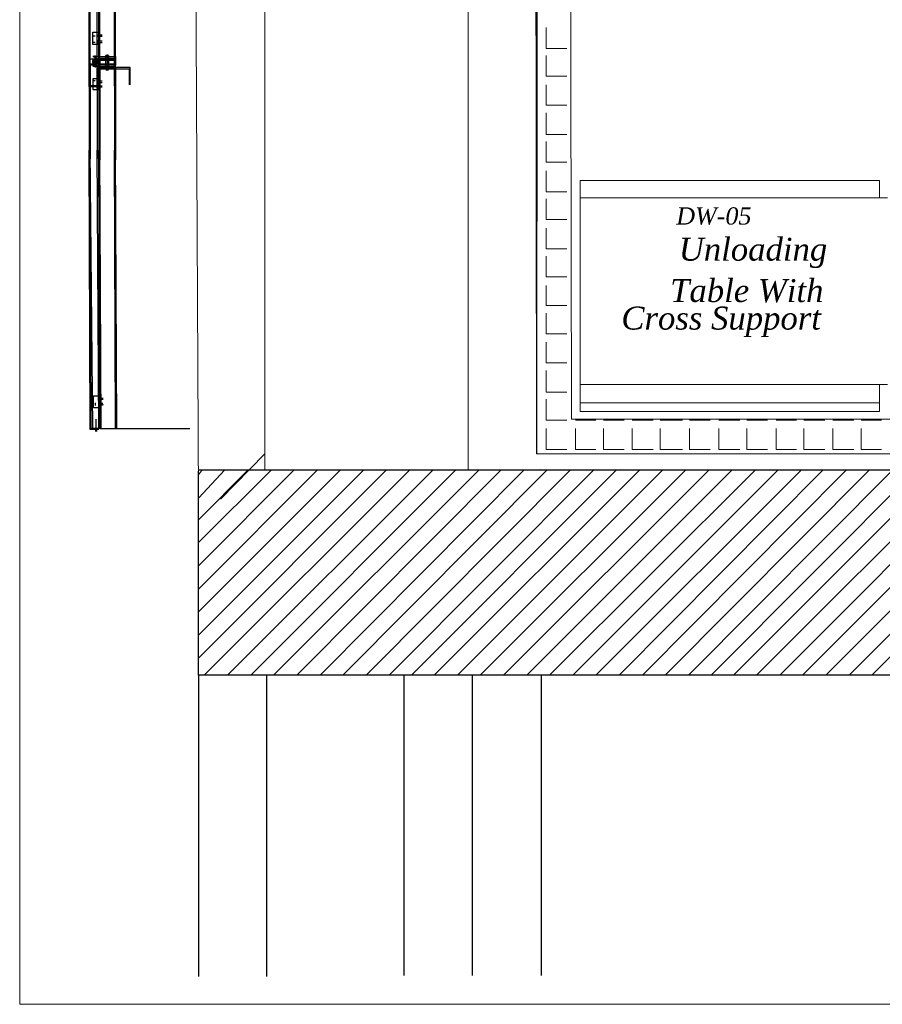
# Model space of a CAD drawing. Header units: millimetres. Extents: x 140304 to 319987, y -10756 to 142544.
# Tile 89 of 203: x 140304 to 142829, y 85966 to 88851. Entities that reach past the tile are written whole.
import ezdxf

# ---------------------------------------------------------------- set-up
doc = ezdxf.new("R2010")
doc.units = ezdxf.units.MM
doc.header["$LTSCALE"] = 10
doc.layers.get('0').update_dxf_attribs({"linetype": 'CONTINUOUS'})
for name, color, linetype, lineweight in [('A wall', 1, 'CONTINUOUS', 15), ('EQUIPMENT', 13, 'CONTINUOUS', 18), ('T', 2, 'CONTINUOUS', 20)]:
    doc.layers.add(name, color=color, linetype=linetype, lineweight=lineweight)
doc.layers.add('hatch', color=7, linetype='CONTINUOUS', lineweight=0, true_color=0x919191)
doc.layers.add('TEXT', color=150, linetype='CONTINUOUS')
doc.styles.get("Standard").update_dxf_attribs({"font": 'verdana.ttf'})

msp = doc.modelspace()

# ---------------------------------------------------------------- linework, layer by layer
for points in [[(141820.1, 91656.9), (141817.2, 87578.4)], [(140507.6, 88653.6), (140507.6, 89884.6)], [(140507.6, 88653.6), (140507.6, 89884.6)], [(140510.6, 88656.6), (140510.6, 89884.6)], [(140510.6, 88656.6), (140510.6, 89884.6)], [(140531.3, 88656.6), (140531.3, 89884.6)], [(140535.8, 88656.6), (140535.8, 89884.6)], [(140538.7, 88656.6), (140538.7, 89884.6)], [(140581.8, 88656.6), (140581.8, 89884.6)], [(140584.7, 88656.6), (140584.7, 89884.6)], [(140518, 88778.2), (140518, 88813.8)], [(140518, 88813.8), (140535.8, 88813.8)], [(140531.3, 88778.2), (140531.3, 88813.8)], [(140531.3, 88806.4), (140531.3, 88799)], [(140531.3, 88799), (140531.3, 88806.4)], [(140531.3, 88806.4), (140531.3, 88799)], [(140531.3, 88799), (140531.3, 88806.4)], [(140531.3, 88806.4), (140546.1, 88806.4)], [(140535.8, 88813.8), (140535.8, 88778.2)], [(140525.4, 88801.9), (140518, 88801.9)], [(140525.4, 88784.2), (140518, 88784.2)], [(140535.8, 88778.2), (140518, 88778.2)], [(140531.3, 88801.9), (140546.1, 88801.9)], [(140531.3, 88781.2), (140531.3, 88791.6)], [(140531.3, 88791.6), (140531.3, 88781.2)], [(140531.3, 88781.2), (140531.3, 88791.6)], [(140531.3, 88791.6), (140531.3, 88781.2)], [(140531.3, 88788.7), (140546.1, 88788.7)], [(140531.3, 88784.2), (140546.1, 88784.2)], [(140561, 88702.6), (140561, 88748.5)], [(140538.7, 88735.3), (140507.6, 88735.3)], [(140531.3, 88720.4), (140507.6, 88720.4)], [(140507.6, 88720.4), (140507.6, 88443.1)], [(140531.3, 88720.4), (140507.6, 88720.4)], [(140507.6, 88720.4), (140507.6, 88443.1)], [(140535.8, 88742.7), (140518, 88742.7)], [(140518, 88742.7), (140531.3, 88738.2)], [(140518, 88735.3), (140518, 88720.4)], [(140531.3, 88735.3), (140518, 88735.3)], [(140518, 88724.8), (140518, 88730.8)], [(140518, 88730.8), (140525.4, 88730.8)], [(140525.4, 88724.8), (140518, 88724.8)], [(140518, 88720.4), (140531.3, 88720.4)], [(140520.9, 88735.3), (140531.3, 88735.3)], [(140520.9, 88723.3), (140520.9, 88732.2)], [(140520.9, 88723.3), (140520.9, 88732.2)], [(140520.9, 88723.3), (140520.9, 88732.2)], [(140520.9, 88723.3), (140520.9, 88732.2)], [(140531.3, 88720.4), (140520.9, 88720.4)], [(140520.9, 88720.4), (140528.4, 88720.4)], [(140523.9, 88723.3), (140523.9, 88733.7)], [(140523.9, 88723.3), (140523.9, 88732.2)], [(140523.9, 88723.3), (140523.9, 88732.2)], [(140523.9, 88723.3), (140523.9, 88732.2)], [(140525.4, 88735.3), (140525.4, 88745.6)], [(140525.4, 88720.4), (140525.4, 88710)], [(140526.9, 88723.3), (140528.4, 88733.7)], [(140531.3, 88738.2), (140531.3, 88724.8)], [(140531.3, 88735.3), (140531.3, 88720.4)], [(140531.3, 88720.4), (140531.3, 88735.3)], [(140531.3, 88717.4), (140531.3, 88735.3)], [(140531.3, 88727.8), (140538.7, 88727.8)], [(140531.3, 88727.8), (140538.7, 88727.8)], [(140535.8, 88717.4), (140535.8, 88742.7)], [(140535.8, 88742.7), (140584.7, 88742.7)], [(140535.8, 88724.8), (140535.8, 88742.7)], [(140535.8, 88735.3), (140535.8, 88713)], [(140535.8, 88735.3), (140535.8, 88710)], [(140584.7, 88735.3), (140535.8, 88735.3)], [(140538.7, 88720.4), (140538.7, 88738.2)], [(140538.7, 88738.2), (140581.8, 88738.2)], [(140538.7, 88730.8), (140538.7, 88713)], [(140581.8, 88730.8), (140538.7, 88730.8)], [(140581.8, 88720.4), (140538.7, 88720.4)], [(140564, 88745.6), (140556.6, 88745.6)], [(140556.6, 88738.2), (140556.6, 88745.6)], [(140556.6, 88738.2), (140564, 88738.2)], [(140556.6, 88735.3), (140564, 88735.3)], [(140556.6, 88707), (140556.6, 88735.3)], [(140556.6, 88735.3), (140564, 88735.3)], [(140564, 88735.3), (140556.6, 88735.3)], [(140561, 88745.6), (140561, 88738.2)], [(140561, 88745.6), (140561, 88738.2)], [(140561, 88735.3), (140561, 88707)], [(140561, 88735.3), (140561, 88707)], [(140564, 88745.6), (140564, 88738.2)], [(140564, 88735.3), (140564, 88707)], [(140581.8, 88738.2), (140581.8, 88720.4)], [(140581.8, 88713), (140581.8, 88730.8)], [(140584.7, 88742.7), (140584.7, 88717.4)], [(140584.7, 88710), (140584.7, 88735.3)], [(140531.3, 88717.4), (140510.6, 88717.4)], [(140510.6, 88717.4), (140510.6, 88443.1)], [(140531.3, 88717.4), (140510.6, 88717.4)], [(140510.6, 88717.4), (140510.6, 88443.1)], [(140518, 88717.4), (140531.3, 88717.4)], [(140535.8, 88713), (140518, 88713)], [(140531.3, 88717.4), (140531.3, 88443.1)], [(140584.7, 88717.4), (140535.8, 88717.4)], [(140535.8, 88710), (140535.8, 88440.1)], [(140535.8, 88710), (140584.7, 88710)], [(140538.7, 88713), (140581.8, 88713)], [(140538.7, 88710), (140538.7, 88440.1)], [(140627.7, 88710), (140538.7, 88710)], [(140538.7, 88707), (140624.8, 88707)], [(140564, 88707), (140556.6, 88707)], [(140564, 88707), (140556.6, 88707)], [(140556.6, 88707), (140564, 88707)], [(140564, 88702.6), (140556.6, 88702.6)], [(140581.8, 88710), (140581.8, 88440.1)], [(140584.7, 88710), (140584.7, 88440.1)], [(140624.8, 88707), (140624.8, 88659.6)], [(140627.7, 88659.6), (140627.7, 88710)], [(140535.8, 88677.4), (140518, 88677.4)], [(140518, 88677.4), (140518, 88646.2)], [(140525.4, 88671.4), (140518, 88671.4)], [(140531.3, 88677.4), (140531.3, 88646.2)], [(140531.3, 88674.4), (140531.3, 88667)], [(140531.3, 88667), (140531.3, 88674.4)], [(140531.3, 88674.4), (140531.3, 88667)], [(140531.3, 88667), (140531.3, 88674.4)], [(140531.3, 88671.4), (140546.1, 88671.4)], [(140531.3, 88667), (140546.1, 88667)], [(140535.8, 88646.2), (140535.8, 88677.4)], [(140531.3, 88653.6), (140507.6, 88653.6)], [(140531.3, 88653.6), (140507.6, 88653.6)], [(140531.3, 88656.6), (140510.6, 88656.6)], [(140531.3, 88656.6), (140510.6, 88656.6)], [(140525.4, 88653.6), (140518, 88653.6)], [(140518, 88646.2), (140535.8, 88646.2)], [(140531.3, 88649.2), (140531.3, 88656.6)], [(140531.3, 88656.6), (140531.3, 88649.2)], [(140531.3, 88649.2), (140531.3, 88656.6)], [(140531.3, 88656.6), (140531.3, 88649.2)], [(140531.3, 88656.6), (140546.1, 88656.6)], [(140531.3, 88653.6), (140546.1, 88653.6)], [(140513.5, 87649.6), (140507.6, 88468.3)], [(140510.6, 87649.6), (140507.6, 88468.3)], [(140513.5, 87652.6), (140510.6, 88468.3)], [(140518, 87652.6), (140510.6, 88468.3)], [(140535.8, 87652.6), (140531.3, 88468.3)], [(140538.7, 87652.6), (140535.8, 88468.3)], [(140543.2, 87652.6), (140538.7, 88468.3)], [(140584.7, 87652.6), (140581.8, 88468.3)], [(140589.2, 87652.6), (140584.7, 88468.3)], [(140520.9, 87713.3), (140520.9, 87749)], [(140520.9, 87749), (140538.7, 87749)], [(140535.8, 87713.3), (140535.8, 87749)], [(140535.8, 87746), (140535.8, 87738.6)], [(140535.8, 87738.6), (140535.8, 87746)], [(140535.8, 87746), (140535.8, 87738.6)], [(140535.8, 87738.6), (140535.8, 87746)], [(140535.8, 87741.6), (140549.2, 87741.6)], [(140535.8, 87738.6), (140549.2, 87738.6)], [(140538.7, 87749), (140538.7, 87713.3)], [(140538.7, 87713.3), (140520.9, 87713.3)], [(140525.4, 87728.2), (140525.4, 87720.8)], [(140535.8, 87720.8), (140535.8, 87728.2)], [(140535.8, 87728.2), (140535.8, 87720.8)], [(140535.8, 87720.8), (140535.8, 87728.2)], [(140535.8, 87728.2), (140535.8, 87720.8)], [(140535.8, 87723.8), (140549.2, 87723.8)], [(140535.8, 87723.8), (140549.2, 87723.8)], [(140538.7, 87720.8), (140538.7, 87728.2)], [(140538.7, 87720.8), (140538.7, 87728.2)], [(140543.2, 87720.8), (140543.2, 87728.2)], [(140543.2, 87720.8), (140543.2, 87728.2)], [(140546.1, 87720.8), (140546.1, 87728.2)], [(140546.1, 87720.8), (140546.1, 87728.2)], [(140549.2, 87720.8), (140546.1, 87728.2)], [(140528.4, 87645.2), (140528.4, 87680.7)], [(140535.8, 87652.6), (140513.5, 87652.6)], [(140535.8, 87652.6), (140518, 87652.6)], [(140538.7, 87652.6), (140520.9, 87652.6)], [(140520.9, 87652.6), (140535.8, 87652.6)], [(140538.7, 87652.6), (140589.2, 87652.6)], [(140589.2, 87652.6), (140802.8, 87652.6)], [(140535.8, 87649.6), (140510.6, 87649.6)], [(140535.8, 87649.6), (140513.5, 87649.6)], [(140525.4, 87649.6), (140531.3, 87649.6)], [(140531.3, 87645.2), (140525.4, 87645.2)], [(140828, 87532.4), (159965.8, 87532.4)], [(140828, 86930.3), (140828, 87528)], [(145913.4, 87528), (141827.5, 87532.4)], [(149462.5, 86930.3), (140828, 86930.3)], [(140828, 86930.3), (140828, 86047.9)], [(141026.7, 86930.3), (141026.7, 86047.9)], [(141026.7, 86930.3), (141026.7, 86047.9)], [(141429.2, 86930.3), (141429.2, 86050.8)], [(141628.9, 86930.3), (141628.9, 86050.8)], [(141628.9, 86930.3), (141628.9, 86050.8)], [(141830.6, 86930.3), (141830.6, 86050.8)], [(141830.6, 86930.3), (141830.6, 86050.8)]]:
    msp.add_lwpolyline(points)
at = {"layer": 'A wall', "ltscale": 0.25}
for points in [[(140828, 87446.4), (140762.7, 100502.1)], [(141919.5, 87680.7), (141912.1, 91756.3)], [(141817.2, 87581.4), (141812.7, 91656.9)], [(141022.2, 91453.8), (141022.2, 87532.4)], [(141617, 91453.8), (141617, 87532.4)], [(152566.6, 87680.7), (141919.5, 87680.7)], [(141817.2, 87578.4), (152566.6, 87578.4)], [(140828, 87532.4), (159965.8, 87532.4)], [(140828, 86930.3), (140828, 87528)], [(149462.5, 86930.3), (140828, 86930.3)]]:
    msp.add_lwpolyline(points, dxfattribs=at)
at = {"layer": 'EQUIPMENT'}
for points in [[(142821.2, 88379.3), (141944.7, 88379.3)], [(141944.7, 88379.3), (141944.7, 87703)], [(142821.2, 88328.9), (142821.2, 88379.3)], [(141944.7, 88328.9), (142821.2, 88328.9)], [(142821.2, 88328.9), (142845, 88328.9)], [(141944.7, 87781.6), (142821.2, 87781.6)], [(142821.2, 87781.6), (142821.2, 87728.2)], [(142821.2, 87781.6), (142845, 87781.6)], [(142821.2, 87728.2), (141944.7, 87728.2)], [(142821.2, 87703), (142821.2, 87728.2)], [(141944.7, 87703), (142821.2, 87703)]]:
    msp.add_lwpolyline(points, dxfattribs=at)
at = {"layer": 'hatch', "color": 5, "true_color": 0x0e19f1}
for points in [[(141845.4, 88766.4), (141845.4, 88827.2)], [(141845.4, 88766.4), (141906.1, 88766.4)], [(141845.4, 88684.8), (141845.4, 88745.6)], [(141845.4, 88684.8), (141906.1, 88684.8)], [(141845.4, 88600.2), (141845.4, 88659.6)], [(141845.4, 88600.2), (141906.1, 88600.2)], [(141845.4, 88514.2), (141845.4, 88578)], [(141845.4, 88514.2), (141906.1, 88514.2)], [(141845.4, 88432.7), (141845.4, 88493.4)], [(141845.4, 88432.7), (141906.1, 88432.7)], [(141845.4, 88346.6), (141845.4, 88407.4)], [(141845.4, 88346.6), (141906.1, 88346.6)], [(141845.4, 88265.1), (141845.4, 88325.9)], [(141845.4, 88265.1), (141906.1, 88265.1)], [(141845.4, 88179.1), (141845.4, 88239.9)], [(141845.4, 88179.1), (141906.1, 88179.1)], [(141845.4, 88097.5), (141845.4, 88158.3)], [(141845.4, 88097.5), (141906.1, 88097.5)], [(141845.4, 88012.9), (141845.4, 88072.3)], [(141845.4, 88012.9), (141906.1, 88012.9)], [(141845.4, 87929.9), (141845.4, 87990.7)], [(141845.4, 87929.9), (141906.1, 87929.9)], [(141845.4, 87845.4), (141845.4, 87906.1)], [(141845.4, 87845.4), (141906.1, 87845.4)], [(141845.4, 87759.3), (141845.4, 87823.2)], [(141845.4, 87759.3), (141906.1, 87759.3)], [(141845.4, 87677.8), (141845.4, 87738.6)], [(141845.4, 87677.8), (141906.1, 87677.8)], [(141845.4, 87591.8), (141845.4, 87652.6)], [(141931.4, 87677.8), (141990.7, 87677.8)], [(141931.4, 87591.8), (141931.4, 87652.6)], [(142012.9, 87677.8), (142073.7, 87677.8)], [(142012.9, 87591.8), (142012.9, 87652.6)], [(142097.5, 87677.8), (142158.3, 87677.8)], [(142097.5, 87591.8), (142097.5, 87652.6)], [(142179.1, 87677.8), (142244.3, 87677.8)], [(142179.1, 87591.8), (142179.1, 87652.6)], [(142265.1, 87677.8), (142325.9, 87677.8)], [(142265.1, 87591.8), (142265.1, 87652.6)], [(142351.1, 87677.8), (142411.9, 87677.8)], [(142351.1, 87591.8), (142351.1, 87652.6)], [(142432.7, 87677.8), (142493.5, 87677.8)], [(142432.7, 87591.8), (142432.7, 87652.6)], [(142518.7, 87677.8), (142578, 87677.8)], [(142518.7, 87591.8), (142518.7, 87652.6)], [(142600.2, 87677.8), (142661, 87677.8)], [(142600.2, 87591.8), (142600.2, 87652.6)], [(142684.8, 87677.8), (142745.6, 87677.8)], [(142684.8, 87591.8), (142684.8, 87652.6)], [(142767.8, 87677.8), (142827.2, 87677.8)], [(142767.8, 87591.8), (142767.8, 87652.6)], [(141845.4, 87591.8), (141906.1, 87591.8)], [(141931.4, 87591.8), (141990.7, 87591.8)], [(142012.9, 87591.8), (142073.7, 87591.8)], [(142097.5, 87591.8), (142158.3, 87591.8)], [(142179.1, 87591.8), (142244.3, 87591.8)], [(142265.1, 87591.8), (142325.9, 87591.8)], [(142351.1, 87591.8), (142411.9, 87591.8)], [(142432.7, 87591.8), (142493.5, 87591.8)], [(142518.7, 87591.8), (142578, 87591.8)], [(142600.2, 87591.8), (142661, 87591.8)], [(142684.8, 87591.8), (142745.6, 87591.8)], [(142767.8, 87591.8), (142827.2, 87591.8)]]:
    msp.add_lwpolyline(points, dxfattribs=at)
at = {"layer": 'hatch'}
for points in [[(140891.7, 87446.4), (141022.2, 87578.4)], [(140828, 87517.6), (140838.3, 87532.4)], [(140828, 87449.4), (140905.1, 87532.4)], [(140828, 87385.6), (140973.3, 87532.4)], [(140828, 87318.8), (141041.5, 87532.4)], [(140828, 87250.6), (141108.2, 87532.4)], [(140828, 87182.5), (141176.5, 87532.4)], [(140828, 87115.7), (141243.3, 87532.4)], [(140828, 87047.5), (141311.4, 87532.4)], [(140828, 86980.7), (141378.2, 87532.4)], [(140844.3, 86930.3), (141446.4, 87532.4)], [(140912.5, 86930.3), (141514.6, 87532.4)], [(140980.7, 86930.3), (141581.3, 87532.4)], [(141047.4, 86930.3), (141649.6, 87532.4)], [(141115.7, 86930.3), (141713.4, 87532.4)], [(141183.9, 86930.3), (141781.5, 87532.4)], [(141250.7, 86930.3), (141848.3, 87532.4)], [(141318.8, 86930.3), (141916.6, 87532.4)], [(141385.6, 86930.3), (141984.8, 87532.4)], [(141450.9, 86930.3), (142051.5, 87532.4)], [(141517.6, 86930.3), (142119.7, 87532.4)], [(141585.8, 86930.3), (142186.5, 87532.4)], [(141652.6, 86930.3), (142254.7, 87532.4)], [(141720.8, 86930.3), (142322.9, 87532.4)], [(141789, 86930.3), (142389.6, 87532.4)], [(141855.7, 86930.3), (142457.9, 87532.4)], [(141924, 86930.3), (142524.6, 87532.4)], [(141990.7, 86930.3), (142592.8, 87532.4)], [(142058.9, 86930.3), (142656.6, 87532.4)], [(142127.1, 86930.3), (142724.8, 87532.4)], [(142193.9, 86930.3), (142791.6, 87532.4)], [(142262.1, 86930.3), (142859.8, 87532.4)], [(142328.8, 86930.3), (142928, 87532.4)], [(142394.1, 86930.3), (142994.7, 87532.4)], [(142460.8, 86930.3), (143062.9, 87532.4)], [(142529, 86930.3), (143129.7, 87532.4)], [(142595.8, 86930.3), (143198, 87532.4)], [(142664.1, 86930.3), (143266.2, 87532.4)], [(142732.2, 86930.3), (143332.9, 87532.4)], [(142799, 86930.3), (143401.1, 87532.4)]]:
    msp.add_lwpolyline(points, dxfattribs=at)
at = {"layer": 'T'}
for points in [[(140304.4, 100502.1), (140304.4, 85966.3)], [(140304.4, 85966.3), (167058.2, 85966.3)]]:
    msp.add_lwpolyline(points, dxfattribs=at)

# ---------------------------------------------------------------- texts
at = {"layer": 'TEXT', "color": 1, "insert": (142226.3, 88249.2), "char_height": 50.448, "attachment_point": 7}
msp.add_mtext('{\\fTimes New Roman|b0|i1|c0|p18;DW-05}', dxfattribs=at)
at = {"layer": 'TEXT', "char_height": 67.265, "attachment_point": 7}
for s, insert in [('{\\fTimes New Roman|b0|i1|c0|p18;Unloading}', (142233.6, 88122.7)), ('{\\fTimes New Roman|b0|i1|c0|p18;Table With}', (142208.4, 88021.8)), ('{\\fTimes New Roman|b0|i1|c0|p18;Cross Support}', (142065.5, 87920.9))]:
    msp.add_mtext(s, dxfattribs=dict(at, insert=insert))

doc.saveas('drawing.dxf')
